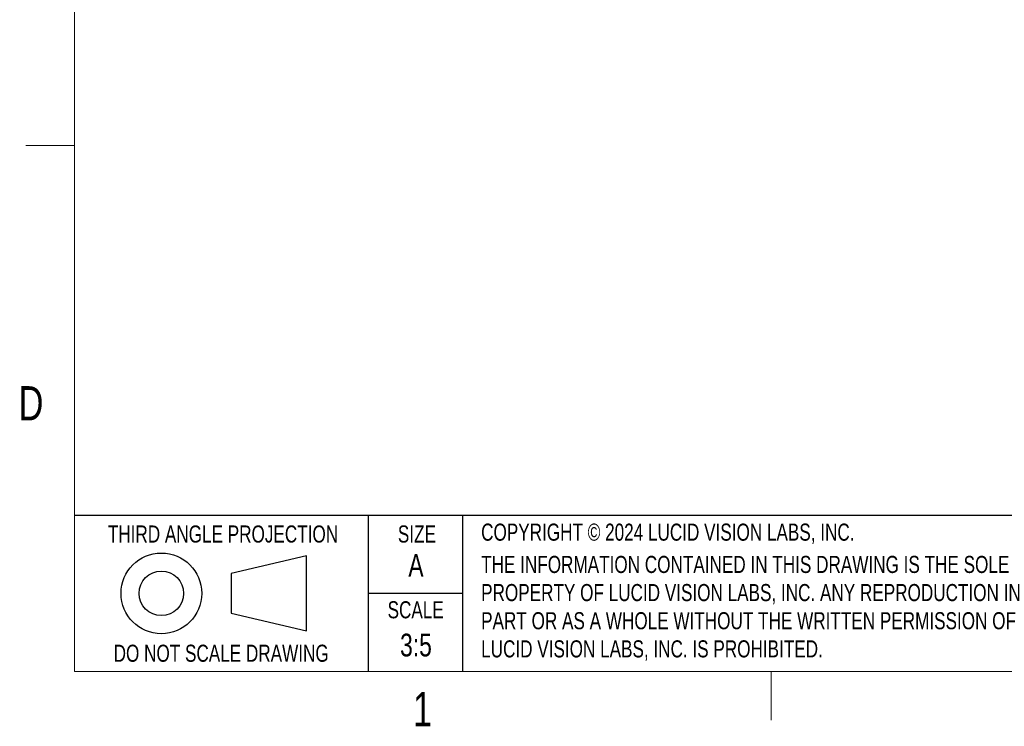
# Model space of a CAD drawing. Header units: millimetres. Extents: x 8 to 457, y 8 to 353.
# Tile 1 of 8: x 9 to 161, y 8 to 118. Entities that reach past the tile are written whole.
import ezdxf

# ---------------------------------------------------------------- set-up
doc = ezdxf.new("R2010")
doc.units = ezdxf.units.MM
doc.header["$LTSCALE"] = 1.666667
doc.layers.add('FORMAT', color=7, linetype='Continuous')
doc.styles.add('SLDTEXTSTYLE0', font='TXT', dxfattribs={"width": 0.75})

# ---------------------------------------------------------------- blocks, each defined once
blk = doc.blocks.new('SW_NOTE_0')
at = {"layer": 'FORMAT', "color": 0, "char_height": 2.6458, "attachment_point": 1, "style": 'SLDTEXTSTYLE0'}
for s, insert in [('THE INFORMATION CONTAINED IN THIS DRAWING IS THE SOLE', (0, 3.41)), ('PROPERTY OF LUCID VISION LABS, INC. ANY REPRODUCTION IN', (0, -0.95)), ('PART OR AS A WHOLE WITHOUT THE WRITTEN PERMISSION OF', (0, -5.31)), ('LUCID VISION LABS, INC. IS PROHIBITED.', (0, -9.67))]:
    blk.add_mtext(s, dxfattribs=dict(at, insert=insert))

msp = doc.modelspace()

# ---------------------------------------------------------------- linework, layer by layer
at = {"layer": 'FORMAT', "color": 7, "linetype": 'Continuous', "lineweight": 18}
for p, q in [((17, 17), (17, 342.8333333)), ((448.6666667, 17), (17, 17))]:
    msp.add_line(p, q, dxfattribs=at)
at = {"layer": 'FORMAT', "linetype": 'Continuous', "lineweight": 18}
for p, q in [((17, 98.4583333), (9.4583333, 98.4583333)), ((124.9166667, 17), (124.9166667, 9.4583333))]:
    msp.add_line(p, q, dxfattribs=at)
at = {"layer": 'FORMAT'}
for p, q in [((17, 41.190822), (448.6666667, 41.190822)), ((62.502738, 41.190822), (62.502738, 17)), ((77.0884244, 41.190822), (77.0884244, 17)), ((52.9381201, 34.8746585), (41.2900778, 32.1464026)), ((52.9381201, 23.2801527), (52.9381201, 34.8746585)), ((41.2900778, 32.1464026), (41.2900778, 26.0084086)), ((62.502738, 29.095411), (77.0884244, 29.095411)), ((41.2900778, 26.0084086), (52.9381201, 23.2801527))]:
    msp.add_line(p, q, dxfattribs=at)
for radius in [6.2487532, 3.4501062]:
    msp.add_circle((30.4633905, 29.0774056), radius, dxfattribs=at)

# ---------------------------------------------------------------- block references
msp.add_blockref('SW_NOTE_0', (80, 31.4722221), dxfattribs=at)

# ---------------------------------------------------------------- texts
at = {"layer": 'FORMAT', "style": 'SLDTEXTSTYLE0'}
for s, insert, char_height, attachment_point in [('D', (10.2702498, 61.1727058), 5.2916667, 2), ('COPYRIGHT © 2024 LUCID VISION LABS, INC.', (80, 39.8828807), 2.645833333, 1), ('SIZE', (70.0480539, 39.593395), 2.64583333, 2), ('A', (69.9032465, 35.1853341), 3.5277778, 2), ('SCALE', (69.8600278, 27.8599586), 2.64583333, 2), ('3:5', (69.9035129, 22.8371965), 3.52777778, 2), ('DO NOT SCALE DRAWING', (39.7284103, 21.1250788), 2.645833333, 2), ('1', (70.9050492, 13.7768724), 5.2916667, 2)]:
    msp.add_mtext(s, dxfattribs=dict(at, insert=insert, char_height=char_height, attachment_point=attachment_point))
at = {"layer": 'FORMAT', "color": 7, "insert": (40.0070795, 39.593395), "char_height": 2.645833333, "attachment_point": 2, "style": 'SLDTEXTSTYLE0'}
msp.add_mtext('THIRD ANGLE PROJECTION', dxfattribs=at)

doc.saveas('drawing.dxf')
